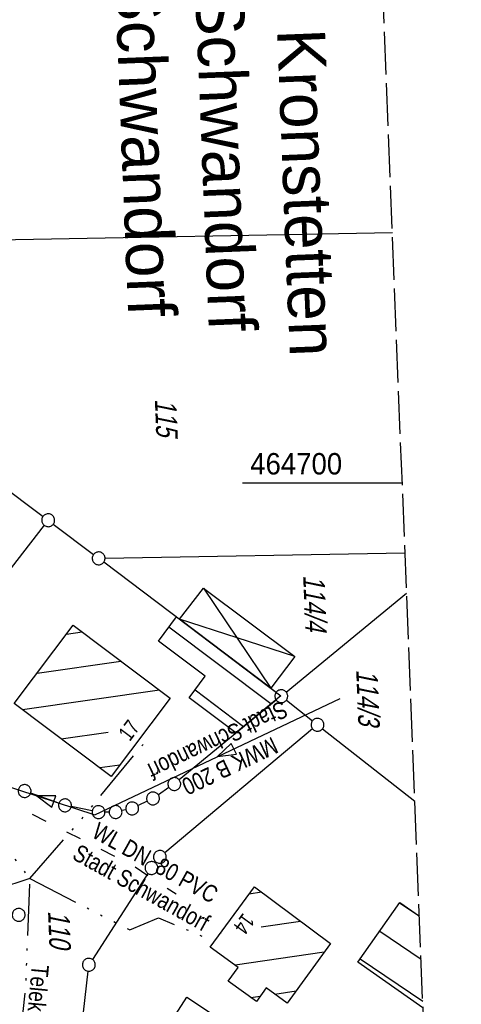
# Model space of a CAD drawing. Extents: x 511155 to 511479, y 464515 to 465450.
# Tile 19 of 41: x 511427 to 511479, y 464639 to 464754. Entities that reach past the tile are written whole.
import ezdxf
from ezdxf.enums import TextEntityAlignment as Align

# ---------------------------------------------------------------- set-up
doc = ezdxf.new("R2010")
doc.units = 0
doc.header["$LTSCALE"] = 10
doc.header["$MEASUREMENT"] = 0
for name, pattern in [('ACAD_ISO03W100', [30, 12, -18]), ('ACAD_ISO14W100', [25.5, 12, -3, 0.5, -3, 0.5, -3, 0.5, -3]), ('LT00', [0]), ('LT14', [0.6, 0.5, -0.1])]:
    doc.linetypes.add(name, pattern=pattern)
doc.layers.get('0').update_dxf_attribs({"linetype": 'LT00'})
doc.layers.add('-BLATT_103-RAND', color=7, linetype='LT14', plot=False)
for name, color, linetype in [('ABWASSERLTG', 24, 'LT00'), ('ABWASSERLTG_FLIEßPF', 26, 'Continuous'), ('ABWASSERLTG_TEXT', 26, 'Continuous'), ('DFK_BEB_SCHR', 254, 'LT00'), ('DFK_BEBAUUNG', 250, 'LT00'), ('DFK_FLUR_NR', 250, 'LT00'), ('DFK_GZPKT', 250, 'LT00'), ('DFK_HAUSNR', 250, 'LT00'), ('DFK_KATASTER', 250, 'LT00'), ('GRENZNAME_B', 250, 'Continuous'), ('TELEKOM', 210, 'ACAD_ISO14W100'), ('TELEKOM_TEXT', 210, 'Continuous'), ('V103_RASTER', 250, 'LT00'), ('WASSERLTG', 130, 'ACAD_ISO03W100'), ('WASSERLTG_TEXT', 130, 'Continuous')]:
    doc.layers.add(name, color=color, linetype=linetype)
doc.styles.get("Standard").update_dxf_attribs({"font": 'ARIAL.TTF'})
doc.styles.add('UNIR-H', font='unir_h.shx', dxfattribs={"width": 0.8})
doc.styles.add('Versorgungsltg', font='ARIAL.TTF', dxfattribs={"width": 0.8, "height": 2})

# ---------------------------------------------------------------- blocks, each defined once
blk = doc.blocks.new('SYMB7010')
at = {"color": 0, "linetype": 'ByBlock'}
for points in [[(-0.031408, 0.499213), (-0.093728, 0.49134), (-0.15457, 0.475719), (-0.212975, 0.452595), (-0.268021, 0.422333), (-0.31884, 0.385411), (-0.36463, 0.342411), (-0.40467, 0.29401), (-0.438329, 0.240973), (-0.465074, 0.184136), (-0.484486, 0.124395), (-0.496256, 0.062692), (-0.5002, 0)], [(-0.5002, 0), (-0.496256, -0.062692), (-0.484486, -0.124395), (-0.465075, -0.184136), (-0.438329, -0.240973), (-0.404671, -0.29401), (-0.36463, -0.342411), (-0.31884, -0.385411), (-0.268021, -0.422333), (-0.212975, -0.452595), (-0.154571, -0.475719), (-0.093728, -0.49134), (-0.031408, -0.499213), (0.031408, -0.499213)], [(0.5002, 0), (0.496256, 0.062692), (0.484485, 0.124395), (0.465074, 0.184136), (0.438329, 0.240973), (0.40467, 0.29401), (0.36463, 0.342411), (0.31884, 0.385411), (0.268021, 0.422333), (0.212975, 0.452595), (0.15457, 0.475719), (0.093728, 0.49134), (0.031408, 0.499213), (-0.031408, 0.499213)], [(0.031408, -0.499213), (0.093728, -0.491341), (0.15457, -0.475719), (0.212975, -0.452595), (0.268021, -0.422333), (0.31884, -0.385411), (0.36463, -0.342411), (0.404671, -0.294011), (0.438329, -0.240974), (0.465075, -0.184136), (0.484486, -0.124395), (0.496256, -0.062692), (0.500201, 0)]]:
    blk.add_lwpolyline(points, dxfattribs=at)
blk = doc.blocks.new('ABWASSER-FLIEßPF')
at = {"layer": 'ABWASSERLTG_FLIEßPF'}
for p, q in [((0, 0), (-2.11, 0.7)), ((-2.11, 0.7), (-2.11, -0.7)), ((-2.11, -0.7), (0, 0))]:
    blk.add_line(p, q, dxfattribs=at)

msp = doc.modelspace()

# ---------------------------------------------------------------- linework, layer by layer
at = {"layer": '-BLATT_103-RAND'}
msp.add_lwpolyline([(511155.19, 465438.82), (511191.77, 464514.55), (511478.54, 464525.89), (511441.97, 465450.17), (511155.19, 465438.82)], dxfattribs=at)
at = {"layer": 'ABWASSERLTG'}
msp.add_lwpolyline([(511190.36, 464550.15), (511208.27, 464562.34), (511293.52, 464594.32), (511308.53, 464593.49), (511310.65, 464680.72), (511380.88, 464695.54), (511393.73, 464686.51), (511422.19, 464665.7), (511435.76, 464661.23), (511464.41, 464674.85)], dxfattribs=at)
at = {"layer": 'DFK_BEB_SCHR'}
for p, q in [((511434.29, 464682.58), (511432.44, 464682.32)), ((511456.3, 464674.19), (511444.4, 464683.17)), ((511429.04, 464677.8), (511438.81, 464679.18)), ((511443.33, 464675.79), (511427.32, 464673.52)), ((511447.46, 464675.85), (511453.13, 464671.57)), ((511431.84, 464670.12), (511437.33, 464670.9)), ((511438.69, 464667.05), (511436.36, 464666.72)), ((511455.22, 464652.21), (511453.79, 464651.99)), ((511473.66, 464649.37), (511471.33, 464650.94)), ((511455.18, 464648.16), (511459.76, 464648.83)), ((511450.46, 464647.46), (511450.52, 464647.47)), ((511469.03, 464647.67), (511473.85, 464644.4)), ((511462.55, 464645.2), (511452.15, 464643.67)), ((511474.05, 464639.44), (511466.72, 464644.4)), ((511453.98, 464639.89), (511455.07, 464640.05)), ((511456.77, 464640.31), (511459.25, 464640.67))]:
    msp.add_line(p, q, dxfattribs=at)
at = {"layer": 'DFK_BEBAUUNG'}
for p, q in [((511445.65, 464684.08), (511448.47, 464687.73)), ((511448.47, 464687.73), (511456.3, 464676.05)), ((511448.47, 464687.73), (511459.12, 464679.75)), ((511459.12, 464679.75), (511445.65, 464684.08)), ((511456.3, 464676.05), (511445.65, 464684.08)), ((511459.12, 464679.75), (511456.3, 464676.05))]:
    msp.add_line(p, q, dxfattribs=at)
for points in [[(511445.28, 464684.35), (511457.47, 464675.15), (511452.23, 464670.82), (511446.76, 464674.91), (511448.65, 464677.44), (511443.18, 464681.53), (511445.28, 464684.35)], [(511437.69, 464665.72), (511426.36, 464674.24), (511433.23, 464683.38), (511444.56, 464674.86), (511437.69, 464665.72)], [(511454.39, 464652.82), (511463.29, 464646.21), (511458.21, 464639.25), (511455.78, 464641.03), (511454.62, 464639.43), (511451.33, 464641.83), (511452.49, 464643.42), (511449.24, 464645.79), (511454.39, 464652.82)], [(511474.08, 464638.69), (511474.06, 464638.7), (511466.47, 464644.05), (511471.38, 464651.01), (511473.65, 464649.42)], [(511446.5, 464639.93), (511465.47, 464627.39), (511463.37, 464623.65), (511462.87, 464622.88), (511452.45, 464629.71), (511452.01, 464629.02), (511443.15, 464634.73), (511446.5, 464639.93)]]:
    msp.add_lwpolyline(points, dxfattribs=at)
at = {"layer": 'DFK_KATASTER'}
for p, q in [((511470.5, 464729.22), (511379.32, 464727.55)), ((511408.17, 464712.26), (511429.72, 464696.1)), ((511429.86, 464695.06), (511413.67, 464674.27)), ((511430.92, 464695.2), (511435.61, 464691.65)), ((511436.96, 464691.21), (511471.97, 464691.86)), ((511456.93, 464675.55), (511436.81, 464690.75)), ((511458.11, 464675.58), (511472.16, 464687.12)), ((511456.95, 464674.62), (511445.62, 464665.32)), ((511458.12, 464674.64), (511461.17, 464672.22)), ((511461.19, 464671.28), (511443.93, 464656.81)), ((511462.35, 464671.3), (511473.12, 464662.82)), ((511444.42, 464664.42), (511443.18, 464663.58)), ((511431.57, 464662.6), (511428.28, 464663.77)), ((511441.88, 464662.83), (511440.81, 464662.32)), ((511435.46, 464661.71), (511433.02, 464662.2)), ((511439.4, 464661.83), (511438.92, 464661.73)), ((511437.44, 464661.57), (511436.95, 464661.56)), ((511442.91, 464655.73), (511442.83, 464655.63)), ((511441.97, 464654.4), (511435.48, 464644.36)), ((511433.91, 464633.44), (511434.99, 464642.98))]:
    msp.add_line(p, q, dxfattribs=at)
at = {"layer": 'TELEKOM', "ltscale": 0.05, "flags": 128}
for points in [[(511178.72, 464844.15), (511214.68, 464775.7), (511230.15, 464753.42), (511247.83, 464739.78), (511268.45, 464723.99), (511282.64, 464709.81), (511294.69, 464698.04), (511295.85, 464696.02), (511298.35, 464687.79), (511304.27, 464669.42), (511302.9, 464590.12), (511308.9, 464588.69), (511318.77, 464589.21), (511328.89, 464589.73), (511355.75, 464588.45), (511405.22, 464586.67), (511406, 464594.85), (511409.37, 464595.62), (511413.38, 464597.04), (511416.17, 464598.81), (511418.21, 464600.51), (511419.57, 464602.74), (511420.99, 464606.28), (511422.28, 464610.01), (511424.14, 464616.56), (511425.57, 464621.59), (511426.31, 464627.7), (511426.31, 464627.7), (511427.71, 464641.18), (511428.19, 464653.81), (511423.45, 464660.11), (511410.8, 464669.33), (511410.8, 464669.33), (511392.79, 464682.58), (511383.15, 464689.7), (511377.77, 464691.7), (511394.74, 464703.14), (511399.37, 464699.6), (511399.03, 464699.14)], [(511428.18, 464653.81), (511434.27, 464660.8), (511441.77, 464669.93), (511441.19, 464670.37)], [(511428.18, 464653.81), (511411.5, 464648.29)], [(511428.19, 464653.8), (511428.19, 464653.8), (511439.87, 464647.8), (511443.19, 464649.22), (511449.73, 464646.45)]]:
    msp.add_lwpolyline(points, dxfattribs=at)
at = {"layer": 'V103_RASTER'}
msp.add_line((511471.65, 464700), (511453.01, 464700), dxfattribs=at)
at = {"layer": 'WASSERLTG', "ltscale": 0.015, "flags": 128}
msp.add_lwpolyline([(511179.13, 464833.93), (511218.1, 464756.91), (511255, 464684.18), (511270.47, 464669.62), (511312.18, 464679.65), (511313.84, 464680.07), (511374.1, 464693.36), (511378.3, 464694.48), (511396.14, 464681.44), (511406.39, 464674.47), (511419.59, 464665.79), (511440.07, 464655.42), (511445.25, 464652.01)], dxfattribs=at)

# ---------------------------------------------------------------- block references
at = {"layer": 'ABWASSERLTG_FLIEßPF'}
for p, rotation in [((511450.09, 464668.04), 205.4283985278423), ((511428.98, 464663.46), 161.7882573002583)]:
    msp.add_blockref('ABWASSER-FLIEßPF', p, dxfattribs=dict(at, rotation=rotation))
at = {"layer": 'DFK_GZPKT', "xscale": 1.500000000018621, "yscale": 1.5, "zscale": 1.5, "rotation": 264.7377099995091}
for p in [(511430.32, 464695.65), (511436.21, 464691.2), (511457.53, 464675.1), (511461.76, 464671.76), (511445.04, 464664.84), (511427.57, 464664.02), (511442.56, 464663.16), (511432.28, 464662.35), (511440.13, 464661.99), (511436.2, 464661.56), (511438.19, 464661.57), (511443.36, 464656.33), (511442.38, 464655.03), (511426.88, 464649.56), (511435.07, 464643.73)]:
    msp.add_blockref('SYMB7010', p, dxfattribs=at)

# ---------------------------------------------------------------- texts
at = {"layer": 'ABWASSERLTG_TEXT', "insert": (511450.81, 464668.46), "char_height": 2, "attachment_point": 5, "rotation": 205.4284, "style": 'Versorgungsltg'}
msp.add_mtext('MWK B 200\\PStadt Schwandorf', dxfattribs=at)
at = {"layer": 'DFK_FLUR_NR', "oblique": 13.754, "width": 0.75}
for s, p in [('115', (511442.77, 464709.8)), ('114/4', (511460.08, 464689.22)), ('114/3', (511466.27, 464678.2)), ('110', (511430.3, 464650.02))]:
    msp.add_text(s, height=2.5, rotation=272.2662, dxfattribs=at).set_placement(p)
at = {"layer": 'DFK_HAUSNR', "width": 0.75}
for s, rotation, p in [('17', 53.0722, (511439.84, 464669.74)), ('14', -126.2249, (511453.09, 464649.87))]:
    msp.add_text(s, height=1.8, rotation=rotation, dxfattribs=at).set_placement(p)
at = {"layer": 'GRENZNAME_B', "insert": (511460.91, 464796.43), "char_height": 5.6, "attachment_point": 1, "rotation": 272.2662, "style": 'UNIR-H'}
msp.add_mtext('{\\W1;Gemarkung: Kronstetten\\PGemeinde: Schwandorf\\PLandkreis: Schwandorf}', dxfattribs=at)
at = {"layer": 'TELEKOM_TEXT', "style": 'Versorgungsltg', "width": 0.8}
msp.add_text('Telekom Kabel', height=2, rotation=264.6092, dxfattribs=at).set_placement((511427.73, 464636.38), align=Align.CENTER)
at = {"layer": 'V103_RASTER', "width": 0.921}
msp.add_text(' 464700', height=2.5, rotation=-0.0005, dxfattribs=at).set_placement((511453.01, 464701))
at = {"layer": 'WASSERLTG_TEXT', "insert": (511440.69, 464651.84), "char_height": 2, "attachment_point": 8, "rotation": 330.8759, "style": 'Versorgungsltg'}
msp.add_mtext('WL DN  80 PVC\\PStadt Schwandorf', dxfattribs=at)

doc.saveas('drawing.dxf')
